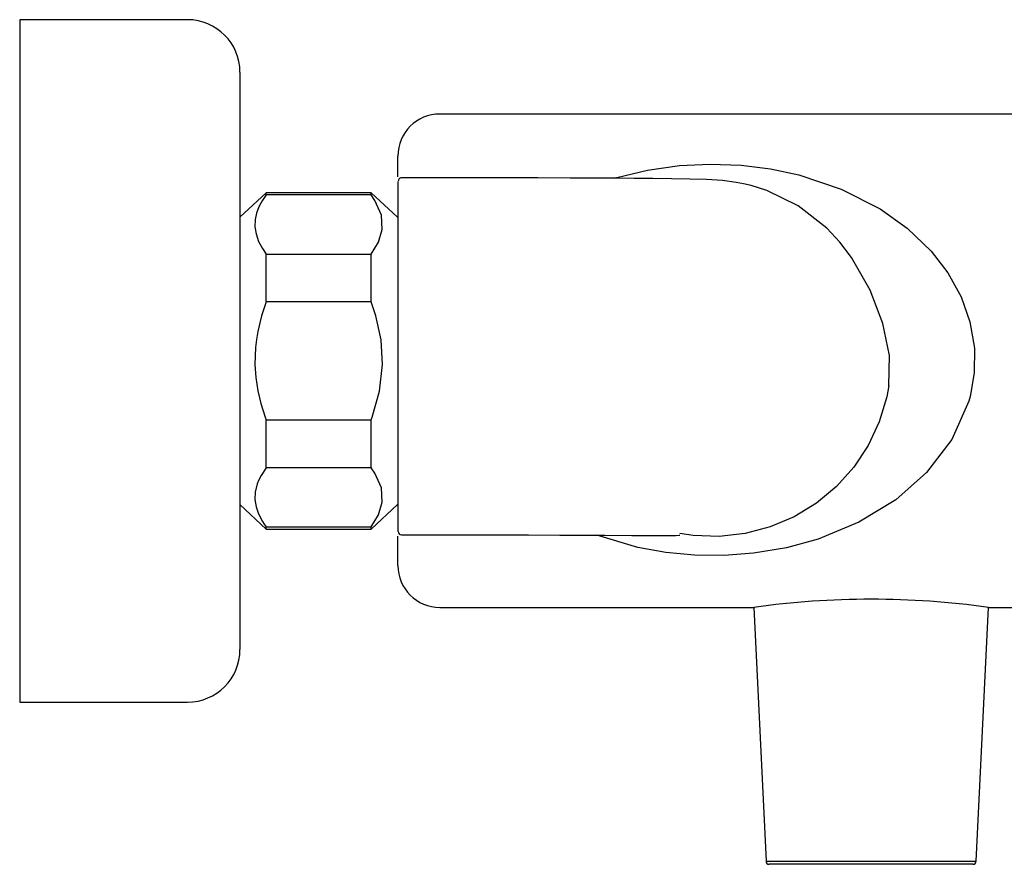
# Model space of a CAD drawing. Header units: millimetres. Extents: x 0 to 0.152, y -0.072 to 0.033.
import ezdxf

# ---------------------------------------------------------------- set-up
doc = ezdxf.new("R2010")
doc.units = ezdxf.units.MM
doc.layers.add('BLOCKS', color=3, linetype='Continuous')

msp = doc.modelspace()

# ---------------------------------------------------------------- linework, layer by layer
at = {"layer": 'BLOCKS'}
for p, q in [((0, 0.03249999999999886), (0, -0.03249999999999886)), ((0.01600000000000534, 0.03249999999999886), (0, 0.03249999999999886)), ((0.0210000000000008, 0.02750000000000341), (0.0210000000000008, -0.0274999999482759)), ((0.1037498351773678, 0.02351492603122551), (0.0400498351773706, 0.02351492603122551)), ((0.03604983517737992, 0.01752367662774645), (0.03604983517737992, 0.01951492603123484)), ((0.03609192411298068, -0.01625977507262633), (0.03609192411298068, 0.01709990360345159)), ((0.02349999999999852, 0.01602146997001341), (0.0210000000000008, 0.01367500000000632)), ((0.03350000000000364, 0.01602146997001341), (0.02349999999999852, 0.01602146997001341)), ((0.02349999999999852, 0.01580496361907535), (0.02349999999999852, 0.01602146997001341)), ((0.03600000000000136, 0.01367500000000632), (0.03350000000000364, 0.01602146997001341)), ((0.03350000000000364, 0.01580496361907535), (0.03350000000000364, 0.01602146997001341)), ((0.03350000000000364, 0.01580496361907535), (0.02349999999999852, 0.01580496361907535)), ((0.02349999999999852, 0.0101757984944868), (0.03350000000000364, 0.0101757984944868)), ((0.02349999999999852, 0.005629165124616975), (0.02349999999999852, 0.0101757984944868)), ((0.03350000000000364, 0.005629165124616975), (0.03350000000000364, 0.0101757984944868)), ((0.03350000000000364, 0.005629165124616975), (0.02349999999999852, 0.005629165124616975)), ((0.02349999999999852, -0.005629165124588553), (0.03350000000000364, -0.005629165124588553)), ((0.02349999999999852, -0.01017579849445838), (0.02349999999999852, -0.005629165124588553)), ((0.03350000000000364, -0.01017579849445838), (0.03350000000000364, -0.005629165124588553)), ((0.03350000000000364, -0.01017579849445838), (0.02349999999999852, -0.01017579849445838)), ((0.0210000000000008, -0.0136749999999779), (0.02349999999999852, -0.01602146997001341)), ((0.03350000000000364, -0.01602146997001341), (0.03600000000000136, -0.0136749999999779)), ((0.02349999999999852, -0.01580496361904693), (0.03350000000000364, -0.01580496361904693)), ((0.02349999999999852, -0.01602146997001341), (0.02349999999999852, -0.01580496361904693)), ((0.03350000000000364, -0.01602146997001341), (0.03350000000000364, -0.01580496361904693)), ((0.02349999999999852, -0.01602146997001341), (0.03350000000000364, -0.01602146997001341)), ((0.03604983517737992, -0.01948507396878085), (0.03604983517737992, -0.01668119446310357)), ((0.0400498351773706, -0.02348507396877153), (0.06997204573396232, -0.02348507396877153)), ((0.06997176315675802, -0.02347922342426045), (0.0711400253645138, -0.04766719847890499)), ((0.09116760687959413, -0.04766719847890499), (0.09233586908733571, -0.02347922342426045)), ((0.09233558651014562, -0.02348507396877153), (0.1037498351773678, -0.02348507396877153)), ((0, -0.03249999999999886), (0.01600000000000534, -0.03249999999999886)), ((0.0711400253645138, -0.04766719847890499), (0.09116760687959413, -0.04766719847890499)), ((0.09086795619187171, -0.04795272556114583), (0.07143967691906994, -0.04795272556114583))]:
    msp.add_line(p, q, dxfattribs=at)
at = {"layer": 'BLOCKS', "flags": 128}
for points in [[(0.05671422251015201, 0.01739203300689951), (0.05691302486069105, 0.01746504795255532), (0.05984331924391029, 0.01816634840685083), (0.0628843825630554, 0.01859749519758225), (0.06582445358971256, 0.01874489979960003), (0.068768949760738, 0.01863667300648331), (0.07156472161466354, 0.01828998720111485), (0.07427444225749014, 0.01771548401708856), (0.07830098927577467, 0.01636942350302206), (0.08200859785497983, 0.01447658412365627), (0.08458492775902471, 0.01264367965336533), (0.08688240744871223, 0.01044499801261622), (0.08846637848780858, 0.008395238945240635), (0.08974410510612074, 0.006092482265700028), (0.09058477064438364, 0.003715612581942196), (0.0910102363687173, 0.001197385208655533), (0.09098863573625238, -0.001127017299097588), (0.09059163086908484, -0.003407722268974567), (0.09047674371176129, -0.003824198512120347), (0.08885628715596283, -0.007498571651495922), (0.08645038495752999, -0.01064636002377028), (0.08351516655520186, -0.01321978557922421), (0.07998335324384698, -0.0153710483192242), (0.07611031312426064, -0.01696719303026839), (0.07309781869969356, -0.01779230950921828), (0.06995563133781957, -0.01832379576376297), (0.06714554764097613, -0.01853569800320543), (0.06431569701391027, -0.01850922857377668), (0.06157980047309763, -0.01825132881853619), (0.05891338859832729, -0.01777301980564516), (0.05500289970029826, -0.01659981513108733)], [(0.03639343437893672, 0.01744021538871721), (0.03633454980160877, 0.01743468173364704), (0.03627789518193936, 0.01741770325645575), (0.0362256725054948, 0.01738993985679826), (0.03617991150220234, 0.01735247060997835), (0.0361423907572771, 0.01730675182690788), (0.03611456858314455, 0.01725456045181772), (0.03609752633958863, 0.01719792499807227), (0.03609192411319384, 0.01714020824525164)], [(0.08284434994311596, -0.00236808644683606), (0.08290059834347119, 0.000501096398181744), (0.08228154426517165, 0.00357647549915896), (0.08106310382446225, 0.006744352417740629), (0.07927704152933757, 0.009848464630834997), (0.07817081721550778, 0.01131328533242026), (0.07693721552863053, 0.01263566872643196), (0.07418970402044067, 0.01477303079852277), (0.07122027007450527, 0.0162346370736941), (0.06972123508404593, 0.0167110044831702), (0.06900352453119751, 0.01687795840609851), (0.06831053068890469, 0.01700614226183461), (0.06698614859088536, 0.01717407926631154), (0.0654807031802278, 0.01727298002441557), (0.06387999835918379, 0.01731891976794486), (0.06214468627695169, 0.01734691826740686), (0.06035600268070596, 0.01736660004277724), (0.05856836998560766, 0.01738077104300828), (0.05682595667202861, 0.01739146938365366), (0.05488268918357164, 0.01740127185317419), (0.0524742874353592, 0.01741132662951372), (0.04939930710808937, 0.01742149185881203), (0.04662054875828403, 0.0174285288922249), (0.04342352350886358, 0.0174344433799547), (0.03981476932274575, 0.0174385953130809), (0.03639192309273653, 0.01744004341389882)], [(0.02349999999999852, 0.01580496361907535), (0.0231163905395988, 0.01524204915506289), (0.0228054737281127, 0.01466552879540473), (0.02257650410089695, 0.01407026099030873), (0.02244350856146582, 0.01346384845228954), (0.02241811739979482, 0.01277773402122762), (0.0225271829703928, 0.01208710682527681), (0.02277336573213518, 0.01138577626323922), (0.02314501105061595, 0.01069243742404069), (0.02349999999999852, 0.0101757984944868)], [(0.03350000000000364, 0.0101757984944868), (0.03419452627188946, 0.011315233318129), (0.03455649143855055, 0.01251691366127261), (0.03447281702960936, 0.01389365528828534), (0.03385498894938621, 0.01528832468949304), (0.03350000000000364, 0.01580496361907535)], [(0.02349999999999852, 0.005629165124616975), (0.02305477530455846, 0.004297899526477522), (0.02268710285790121, 0.002796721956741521), (0.02255741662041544, 0.002030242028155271), (0.02246853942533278, 0.001266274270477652), (0.02241584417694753, -0.0003418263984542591), (0.02250209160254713, -0.001597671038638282), (0.0226977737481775, -0.002850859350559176), (0.02269588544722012, -0.002841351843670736), (0.02298826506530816, -0.004065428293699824), (0.02339769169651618, -0.005349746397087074), (0.02349999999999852, -0.005629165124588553)], [(0.03350000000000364, -0.005629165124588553), (0.03360230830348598, -0.005349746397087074), (0.03429270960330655, -0.002882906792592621), (0.03458415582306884, -0.0003418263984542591), (0.0344437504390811, 0.002001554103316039), (0.0339452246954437, 0.004297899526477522), (0.03350000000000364, 0.005629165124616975)], [(0.08284652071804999, -0.002354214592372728), (0.08264312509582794, -0.003429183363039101), (0.08192810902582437, -0.005805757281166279), (0.08087467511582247, -0.008052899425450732), (0.07950527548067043, -0.01012271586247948), (0.0778490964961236, -0.01197109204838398), (0.07594143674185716, -0.01355863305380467), (0.07382295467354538, -0.01485150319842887), (0.07153880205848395, -0.0158221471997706), (0.06913766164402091, -0.01644987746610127), (0.06667070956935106, -0.01672131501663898), (0.06419052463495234, -0.01663067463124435), (0.06293166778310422, -0.01644424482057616)], [(0.02349999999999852, -0.01017579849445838), (0.02300418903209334, -0.01092928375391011), (0.0228054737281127, -0.011315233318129), (0.02264570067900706, -0.01170223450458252), (0.02244350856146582, -0.01251691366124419), (0.02241811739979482, -0.01320302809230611), (0.0225271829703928, -0.01389365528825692), (0.02252552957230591, -0.01388714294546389), (0.02275934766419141, -0.01456324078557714), (0.02314501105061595, -0.01528832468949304), (0.02331524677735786, -0.01554777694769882), (0.02349999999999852, -0.01580496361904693)], [(0.03350000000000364, -0.01580496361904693), (0.03419452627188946, -0.01466552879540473), (0.03455649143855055, -0.01346384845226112), (0.03447281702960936, -0.01208710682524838), (0.03385498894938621, -0.01069243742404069), (0.03350000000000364, -0.01017579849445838)], [(0.03639187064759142, -0.01655994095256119), (0.03949276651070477, -0.01656116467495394), (0.04284226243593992, -0.01656474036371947), (0.04584562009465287, -0.01656989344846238), (0.04849467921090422, -0.0165761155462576), (0.05148632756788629, -0.01658529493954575), (0.05389672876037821, -0.01659465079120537), (0.05578745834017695, -0.01660347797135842), (0.05834579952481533, -0.01661765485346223), (0.06069208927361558, -0.01663079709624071), (0.06169886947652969, -0.01663431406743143), (0.06253708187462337, -0.01663339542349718), (0.06291731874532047, -0.01661295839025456), (0.06288955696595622, -0.01660112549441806)]]:
    msp.add_lwpolyline(points, dxfattribs=at)
at = {"layer": 'BLOCKS'}
for centre, radius, start, end in [((0.01600000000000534, 0.02750000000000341), 0.005, 0, 90), ((0.0400498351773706, 0.01951492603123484), 0.003999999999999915, 90, 180), ((0.03639192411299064, -0.01625977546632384), 0.0002999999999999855, 180, 270.1121080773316), ((0.0400498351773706, -0.01948507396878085), 0.003999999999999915, 180, 270), ((0.08115381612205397, -0.1039335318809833), 0.08122766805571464, 82.08735733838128, 97.9126426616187), ((0.01600000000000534, -0.02750000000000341), 0.005, 270, 0), ((0.07143967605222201, -0.04765272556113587), 0.0003000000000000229, 182.7651970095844, 270), ((0.09086795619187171, -0.04765272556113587), 0.0003000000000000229, 270, 357.2348029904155)]:
    msp.add_arc(centre, radius, start, end, dxfattribs=at)

doc.saveas('drawing.dxf')
